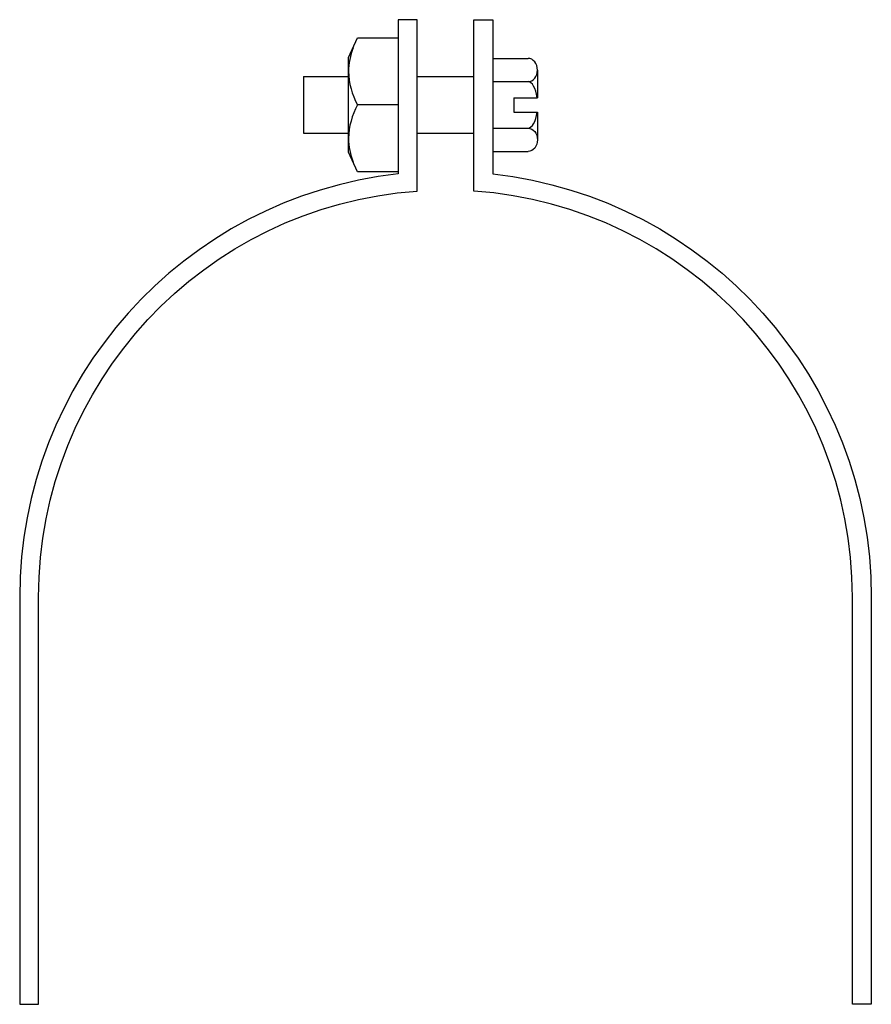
# Model space of a CAD drawing. Extents: x 11 to 205, y 27 to 252.
import ezdxf

# ---------------------------------------------------------------- set-up
doc = ezdxf.new("R2010")
doc.units = 0
doc.header["$MEASUREMENT"] = 0
doc.layers.get('0').update_dxf_attribs({"linetype": 'CONTINUOUS'})

# ---------------------------------------------------------------- blocks, each defined once
blk = doc.blocks.new('AI9-BLK1')
at = {"color": 7}
blk.add_line((5.68, 0), (-3.59, 0), dxfattribs=at)
blk.add_lwpolyline([(-3.59, -15.3), (-5.68, -10.82), (-5.68, 10.82), (-3.59, 15.3), (5.68, 15.3), (5.68, -15.3)], close=True, dxfattribs=at)
blk.add_open_spline([(-4.63, 13.06), (-5.29, 11.33), (-5.64, 9.5), (-5.68, 7.65), (-5.62, 4.97), (-4.9, 2.34), (-3.59, 0), (-4.9, -2.34), (-5.62, -4.97), (-5.68, -7.65), (-5.64, -9.5), (-5.29, -11.33), (-4.63, -13.06)], degree=3, knots=[0, 0, 0, 0, 1, 1, 1, 2, 2, 2, 3, 3, 3, 4, 4, 4, 4], dxfattribs=at)

msp = doc.modelspace()

# ---------------------------------------------------------------- linework, layer by layer
at = {"color": 7}
for p, q in [((118.77, 243.36), (118.77, 222.1)), ((118.77, 243.36), (126.82, 243.36)), ((75.5, 239.22), (85.84, 239.22)), ((75.5, 239.22), (75.5, 226.24)), ((101.46, 239.22), (114.44, 239.22)), ((128.98, 240.7), (128.98, 234.36)), ((118.77, 238.04), (126.82, 238.04)), ((123.58, 234.36), (123.58, 231.1)), ((123.58, 234.36), (128.98, 234.36)), ((123.58, 231.1), (128.98, 231.1)), ((128.98, 231.1), (128.98, 224.76)), ((118.77, 227.42), (126.82, 227.42)), ((75.5, 226.24), (85.84, 226.24)), ((101.46, 226.24), (114.44, 226.24)), ((118.77, 222.1), (126.82, 222.1))]:
    msp.add_line(p, q, dxfattribs=at)
for points, knots in [([(14.92, 120.23), (14.92, 120.23), (14.92, 27.2), (14.92, 27.2), (14.92, 27.2), (10.59, 27.2), (10.59, 27.2), (10.59, 27.2), (10.59, 120.23), (10.59, 120.23), (10.59, 169.81), (47.86, 211.47), (97.13, 216.98), (97.13, 216.98), (97.13, 252.2), (97.13, 252.2), (97.13, 252.2), (101.46, 252.2), (101.46, 252.2), (101.46, 252.2), (101.46, 213.03), (101.46, 213.03), (52.72, 209.62), (14.92, 169.09), (14.92, 120.23)], [0, 0, 0, 0, 1, 1, 1, 2, 2, 2, 3, 3, 3, 4, 4, 4, 5, 5, 5, 6, 6, 6, 7, 7, 7, 8, 8, 8, 8]), ([(200.98, 120.23), (200.98, 120.23), (200.98, 27.2), (200.98, 27.2), (200.98, 27.2), (205.31, 27.2), (205.31, 27.2), (205.31, 27.2), (205.31, 120.23), (205.31, 120.23), (205.31, 169.81), (168.04, 211.47), (118.77, 216.98), (118.77, 216.98), (118.77, 252.2), (118.77, 252.2), (118.77, 252.2), (114.44, 252.2), (114.44, 252.2), (114.44, 252.2), (114.44, 213.03), (114.44, 213.03), (163.18, 209.62), (200.98, 169.09), (200.98, 120.23)], [0, 0, 0, 0, 1, 1, 1, 2, 2, 2, 3, 3, 3, 4, 4, 4, 5, 5, 5, 6, 6, 6, 7, 7, 7, 8, 8, 8, 8]), ([(126.82, 238.04), (128.01, 238.04), (128.98, 239.23), (128.98, 240.7), (128.98, 242.17), (128.01, 243.36), (126.82, 243.36)], [0, 0, 0, 0, 1, 1, 1, 2, 2, 2, 2]), ([(126.82, 227.42), (128.01, 227.42), (128.98, 226.23), (128.98, 224.76), (128.98, 223.29), (128.01, 222.1), (126.82, 222.1)], [0, 0, 0, 0, 1, 1, 1, 2, 2, 2, 2])]:
    msp.add_open_spline(points, degree=3, knots=knots, dxfattribs=at)
for points in [[(128.88, 234.36), (128.59, 236.55), (127.76, 238.04), (126.82, 238.04)], [(126.82, 227.42), (127.76, 227.42), (128.59, 228.91), (128.88, 231.1)]]:
    msp.add_open_spline(points, degree=3, dxfattribs=at)

# ---------------------------------------------------------------- block references
msp.add_blockref('AI9-BLK1', (91.45, 232.73), dxfattribs=at)

doc.saveas('drawing.dxf')
